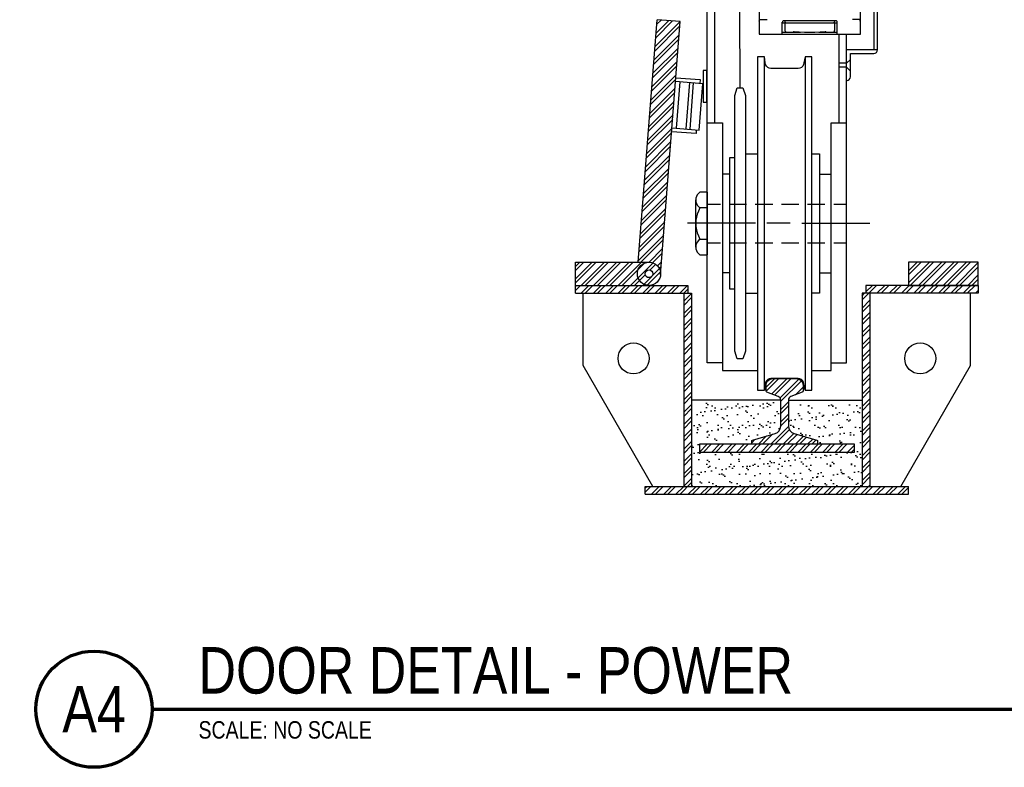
# Model space of a CAD drawing. Header units: inches. Extents: x 0 to 819, y -149 to 56.
# Tile 6 of 13: x 499 to 562, y -149 to -101. Entities that reach past the tile are written whole.
import ezdxf
from ezdxf import colors
from ezdxf.entities.mleader import LeaderData, LeaderLine
from ezdxf.enums import TextEntityAlignment as Align
from ezdxf.math import Vec2, Vec3

# ---------------------------------------------------------------- set-up
doc = ezdxf.new("R2010")
doc.units = ezdxf.units.IN
doc.header["$MEASUREMENT"] = 0
for name, color, linetype in [('E-ANNO-TEXT', 2, 'Continuous'), ('G-Anno-Std-Scrn', 250, 'Continuous'), ('S-ANNO-SYMB', 2, 'Continuous')]:
    doc.layers.add(name, color=color, linetype=linetype)
doc.styles.add('Annotative', font='romans.shx', dxfattribs={"width": 0.8, "height": 0.125})
doc.styles.add('TITLES', font='swiss.ttf', dxfattribs={"width": 0.8})
pattern_1 = [(45, (299.22136, -164.8668), (-0.3977476, 0.3977476), []), (45, (299.4865, -164.8668), (-0.3977476, 0.3977476), [])]

# ---------------------------------------------------------------- blocks, each defined once
blk = doc.blocks.new('*U6')
at = {"linetype": 'Continuous', "lineweight": 70}
blk.add_line((1.125, 0.625), (10.5115, 0.625), dxfattribs=at)
at = {"lineweight": 70}
blk.add_circle((0.8125, 0.625), 0.3125, dxfattribs=at)
at = {"style": 'TITLES', "width": 0.8}
blk.add_attdef('DRAWING_AREA_TITLE', text='', height=0.25, dxfattribs=at).set_placement((1.3743, 0.6339), align=Align.BOTTOM_LEFT)
blk.add_attdef('X#', text='', height=0.25, dxfattribs=at).set_placement((0.8125, 0.625), align=Align.MIDDLE_CENTER)
blk.add_attdef('SCALE:', text='', height=0.0938, dxfattribs=at).set_placement((1.3743, 0.5606), align=Align.TOP_LEFT)

msp = doc.modelspace()

# ---------------------------------------------------------------- hatches: boundary and pattern name
at = {"layer": 'G-Anno-Std-Scrn', "lineweight": -3}
h = msp.add_hatch(dxfattribs=at)
h.set_pattern_fill('ANSI32', color=8, scale=1.5)
h.set_pattern_definition(pattern_1)
h.paths.add_polyline_path([(541.581, -100.711), (540.086, -100.595), (538.869, -116.238), (539.562, -116.238, -0.437143), (540.31, -117.046)])
h = msp.add_hatch(dxfattribs=at)
h.set_pattern_fill('ANSI32', color=8, scale=1.5)
h.set_pattern_definition([(45, (290.34263, -205.8668), (-0.3977476, 0.3977476), []), (45, (290.6078, -205.8668), (-0.3977476, 0.3977476), [])])
edge = h.paths.add_edge_path()
edge.add_line((539.573, -116.238), (534.812, -116.238))
edge.add_line((534.812, -116.238), (534.812, -117.738))
edge.add_line((534.812, -117.738), (539.573, -117.738))
edge.add_arc((539.573, -116.988), 0.75, 270, 450)
edge = h.paths.add_edge_path(flags=16)
edge.add_arc((539.573, -116.988), 0.25, 0, 360)
h = msp.add_hatch(dxfattribs=at)
h.set_pattern_fill('ANSI32', color=8, scale=1.5)
h.set_pattern_definition([(45, (298.22136, -164.8668), (-0.3977476, 0.3977476), []), (45, (298.4865, -164.8668), (-0.3977476, 0.3977476), [])])
h.paths.add_polyline_path([(556.312, -116.238), (556.312, -117.738), (560.812, -117.738), (560.812, -116.238)])
h = msp.add_hatch(dxfattribs=at)
h.set_pattern_fill('ANSI32', color=8, scale=1.5)
h.set_pattern_definition(pattern_1)
h.paths.add_polyline_path([(560.812, -117.867), (553.562, -117.867), (553.562, -118.238), (560.812, -118.238)])
h.paths.add_polyline_path([(560.812, -117.738), (556.312, -117.738), (553.562, -117.738), (553.562, -117.867), (560.812, -117.867)])
h.paths.add_polyline_path([(541.221, -117.738), (534.812, -117.738), (534.812, -117.867), (541.221, -117.867)])
h.paths.add_polyline_path([(542.062, -117.738), (541.221, -117.738), (541.221, -117.867), (542.062, -117.867)])
h.paths.add_polyline_path([(542.062, -117.867), (541.221, -117.867), (541.221, -118.238), (542.062, -118.238)])
h.paths.add_polyline_path([(541.221, -117.867), (534.812, -117.867), (534.812, -118.238), (541.221, -118.238)])
h.paths.add_polyline_path([(542.312, -118.238), (541.812, -118.238), (541.812, -127.214), (542.312, -127.339)])
h.paths.add_polyline_path([(542.312, -127.339), (541.812, -127.214), (541.812, -130.705), (542.312, -130.705)])
h.paths.add_polyline_path([(556.312, -130.705), (540.512, -130.705), (539.322, -131.205), (556.312, -131.205)])
h.paths.add_polyline_path([(540.512, -130.705), (539.312, -130.705), (539.312, -131.205), (539.322, -131.205)])
h.paths.add_polyline_path([(553.812, -128.31), (553.312, -128.237), (553.312, -130.705), (553.812, -130.705)])
h.paths.add_polyline_path([(553.812, -122.846), (553.312, -122.735), (553.312, -128.237), (553.812, -128.31)])
h.paths.add_polyline_path([(553.812, -118.238), (553.562, -118.238), (553.312, -118.238), (553.312, -122.735), (553.812, -122.846)])
h = msp.add_hatch(dxfattribs=at)
h.set_pattern_fill('ANSI32', color=8, scale=1.5)
h.set_pattern_definition([(45, (371.8383, -64.11896), (-0.3977476, 0.3977476), []), (45, (372.10345, -64.11896), (-0.3977476, 0.3977476), [])])
h.paths.add_polyline_path([(549.45, -124.623), (548.721, -124.909, 0.308607), (548.562, -125.141), (548.562, -126.812, 0.332706), (548.921, -127.292), (550.393, -127.724, -0.332706), (550.437, -127.784), (550.437, -127.925, -0.414214), (550.375, -127.988), (546.25, -127.988, -0.414214), (546.187, -127.925), (546.187, -127.784, -0.332706), (546.232, -127.724), (547.704, -127.292, 0.332706), (548.062, -126.812), (548.062, -125.141, 0.308607), (547.904, -124.909), (547.175, -124.623, -0.354665), (547.125, -124.562), (547.125, -124.147, -0.391902), (547.471, -123.773), (547.823, -123.746, -0.019195), (548.053, -123.738), (548.572, -123.738, -0.019195), (548.802, -123.746), (549.154, -123.773, -0.391902), (549.5, -124.147), (549.5, -124.562, -0.354665)])
h = msp.add_hatch(dxfattribs=at)
h.set_pattern_fill('AR-SAND', color=8, scale=0.5)
h.set_pattern_definition([(37.5, (-15.0475, 0), (-0.0314967, 0.9634119), [0, -0.76, 0, -0.85, 0, -0.8125]), (7.5, (-15.0475, 0), (0.8848884, 1.411073), [0, -0.41, 0, -0.685, 0, -0.2625]), (327.5, (-15.6625, 0), (1.5570709, 0.0028295), [0, -0.25, 0, -0.9, 0, -1.175]), (317.5, (-15.6625, 0), (1.5030633, 0.4388378), [0, -0.125, 0, -0.59, 0, -0.675])])
h.paths.add_polyline_path([(553.312, -125.141), (548.562, -125.141), (548.562, -126.812, 0.332706), (548.921, -127.292), (550.393, -127.724, -0.332706), (550.437, -127.784), (550.437, -127.925, -0.414214), (550.375, -127.988), (552.812, -127.988), (552.812, -128.488), (542.812, -128.488), (542.812, -127.988), (546.25, -127.988, -0.414214), (546.187, -127.925), (546.187, -127.784, -0.332706), (546.232, -127.724), (547.704, -127.292, 0.332706), (548.062, -126.812), (548.062, -125.141), (542.312, -125.141), (542.312, -130.705), (553.312, -130.705)])
h = msp.add_hatch(dxfattribs=at)
h.set_pattern_fill('ANSI32', color=8, scale=1.5)
h.set_pattern_definition([(45, (372.8383, -74.9324), (-0.3977476, 0.3977476), []), (45, (373.10345, -74.9324), (-0.3977476, 0.3977476), [])])
h.paths.add_polyline_path([(542.812, -128.488), (552.812, -128.488), (552.812, -127.988), (542.812, -127.988)])

# ---------------------------------------------------------------- linework, layer by layer
for p, q in [((538.869, -116.238), (540.086, -100.595)), ((541.581, -100.711), (540.086, -100.595)), ((540.31, -117.046), (541.581, -100.711)), ((554.314, -102.529), (552.314, -102.529)), ((552.567, -104.282), (552.564, -102.779)), ((552.564, -102.779), (554.065, -102.779)), ((552.314, -103.404), (551.816, -103.404)), ((552.314, -103.404), (552.565, -103.154)), ((552.316, -103.652), (551.816, -103.652)), ((552.316, -103.652), (552.567, -103.904)), ((543.041, -104.72), (541.28, -104.583)), ((542.168, -104.653), (541.936, -107.643)), ((542.417, -104.672), (542.185, -107.663)), ((541.047, -107.574), (542.808, -107.711)), ((534.812, -118.238), (534.812, -116.238)), ((534.812, -117.738), (542.062, -117.738)), ((542.062, -117.738), (542.062, -118.238)), ((553.562, -117.738), (553.562, -118.238)), ((560.812, -117.738), (553.562, -117.738)), ((560.812, -117.738), (560.812, -118.238)), ((534.812, -118.238), (542.312, -118.238)), ((535.312, -122.911), (535.312, -118.238)), ((541.812, -118.238), (541.812, -130.705)), ((542.312, -118.238), (542.312, -130.705)), ((553.312, -118.238), (553.312, -130.705)), ((560.812, -118.238), (553.312, -118.238)), ((553.812, -118.238), (553.812, -130.705)), ((560.312, -122.911), (560.312, -118.238)), ((539.812, -130.705), (535.312, -122.911)), ((555.812, -130.705), (560.312, -122.911)), ((548.062, -125.141), (542.312, -125.141)), ((548.562, -125.141), (553.312, -125.141)), ((539.312, -130.705), (556.312, -130.705)), ((539.312, -131.205), (539.312, -130.705)), ((556.312, -131.205), (556.312, -130.705)), ((539.312, -131.205), (556.312, -131.205))]:
    msp.add_line(p, q, dxfattribs=at)
for points in [[(544.311, -122.74), (543.314, -122.74), (543.314, -74.981)], [(543.812, -107.242), (543.812, -74.981)], [(554.314, -102.529), (554.314, -76.409), (554.064, -76.409), (554.064, -102.529)], [(546.67, -94.731), (546.548, -94.731), (546.548, -100.04), (546.67, -100.04), (546.67, -101.525), (553.209, -101.525), (553.209, -100.04), (553.321, -100.04), (553.321, -94.731), (553.209, -94.731)], [(545.44, -104.984), (545.429, -99.928)], [(546.68, -100.691), (546.69, -100.63), (546.741, -100.589), (546.792, -100.579), (547.179, -100.579)], [(548.165, -101.525), (548.165, -100.752)], [(548.165, -100.803), (551.714, -100.803)], [(548.358, -100.752), (548.348, -100.701), (548.318, -100.67), (548.267, -100.66), (548.226, -100.67), (548.185, -100.701), (548.175, -100.752)], [(548.267, -100.65), (551.612, -100.65)], [(548.328, -100.803), (548.328, -101.281), (548.338, -101.331), (548.389, -101.382), (548.44, -101.392)], [(548.368, -100.803), (548.368, -100.752)], [(551.511, -100.803), (551.511, -100.752)], [(551.704, -100.752), (551.694, -100.701), (551.663, -100.67), (551.612, -100.66), (551.572, -100.67), (551.531, -100.701), (551.521, -100.752)], [(551.551, -101.281), (551.551, -100.803)], [(551.714, -101.525), (551.714, -100.752)], [(553.199, -100.691), (553.189, -100.63), (553.148, -100.589), (553.087, -100.579), (552.69, -100.579)], [(548.165, -101.392), (549.345, -101.392), (549.345, -101.382)], [(548.836, -101.392), (548.877, -101.382)], [(548.928, -101.372), (548.887, -101.382)], [(548.928, -101.362), (549.599, -101.392), (550.27, -101.392), (550.931, -101.362)], [(550.524, -101.382), (550.524, -101.392), (551.714, -101.392)], [(550.982, -101.382), (550.941, -101.372)], [(551.002, -101.382), (551.043, -101.392)], [(551.318, -122.74), (552.314, -122.74), (552.314, -101.525)], [(551.429, -101.392), (551.49, -101.382), (551.531, -101.331), (551.541, -101.281)], [(551.816, -101.525), (551.816, -107.242)], [(549.629, -102.991), (549.558, -103.377), (549.538, -103.489), (549.487, -103.591), (549.406, -103.672), (549.304, -103.723), (549.192, -103.743), (547.433, -103.743), (547.321, -103.723), (547.219, -103.672), (547.138, -103.591), (547.087, -103.489), (547.067, -103.377), (547.006, -102.991)], [(541.299, -104.334), (542.867, -104.456), (542.847, -104.705)], [(541.545, -104.604), (541.312, -107.595)], [(542.808, -107.711), (543.041, -104.72)], [(543.314, -107.242), (544.311, -107.242), (544.311, -123.238), (546.568, -123.238)], [(550.067, -123.238), (551.318, -123.238), (551.318, -107.242), (552.314, -107.242)], [(542.615, -107.696), (542.595, -107.946), (541.028, -107.824)], [(545.785, -109.245), (546.568, -109.245)], [(550.067, -109.245), (550.565, -109.245), (550.565, -118.235), (550.067, -118.235)], [(545.094, -117.991), (544.779, -117.991), (544.779, -109.489), (545.094, -109.489)], [(544.779, -110.557), (544.311, -110.557)], [(550.565, -110.557), (551.318, -110.557)], [(542.745, -115.682), (542.846, -115.764), (543.334, -115.764), (543.334, -111.716), (542.846, -111.716)], [(542.846, -111.727), (542.745, -111.808)], [(542.582, -115.266), (542.582, -112.225)], [(542.745, -112.642), (542.846, -112.723)], [(543.334, -112.489), (544.168, -112.489)], [(544.728, -112.489), (545.857, -112.489)], [(546.416, -112.489), (547.545, -112.489)], [(548.104, -112.489), (549.223, -112.489)], [(549.792, -112.489), (550.911, -112.489)], [(551.48, -112.489), (552.314, -112.489)], [(546.426, -113.73), (542.043, -113.73)], [(548.673, -113.73), (547.168, -113.73)], [(549.426, -113.73), (553.819, -113.73)], [(542.846, -114.767), (542.745, -114.849)], [(543.334, -114.991), (544.168, -114.991)], [(544.728, -114.991), (545.857, -114.991)], [(546.416, -114.991), (547.545, -114.991)], [(548.104, -114.991), (549.223, -114.991)], [(549.792, -114.991), (550.911, -114.991)], [(551.48, -114.991), (552.314, -114.991)], [(534.812, -116.238), (539.562, -116.238)], [(556.312, -116.238), (556.312, -117.738), (560.812, -117.738), (560.812, -116.238), (556.312, -116.238)], [(544.779, -116.923), (544.311, -116.923)], [(550.565, -116.923), (551.318, -116.923)], [(545.785, -118.235), (546.568, -118.235)], [(549.629, -124.489), (549.558, -124.103), (549.538, -123.991), (549.487, -123.889), (549.406, -123.808), (549.304, -123.757), (549.192, -123.737), (547.433, -123.737), (547.321, -123.757), (547.219, -123.808), (547.138, -123.889), (547.087, -123.991), (547.067, -124.103), (547.006, -124.489)]]:
    msp.add_lwpolyline(points, dxfattribs=at)
for points in [[(547.006, -102.991), (546.568, -102.991), (546.568, -124.489), (547.006, -124.489)], [(550.067, -102.991), (549.629, -102.991), (549.629, -124.489), (550.067, -124.489)], [(543.292, -103.873), (543.057, -103.873), (543.057, -105.904), (543.292, -105.904)], [(545.623, -122.476), (545.257, -122.476), (545.094, -121.977), (545.094, -105.482), (545.257, -104.984), (545.623, -104.984), (545.785, -105.482), (545.785, -121.977)], [(542.812, -128.488), (552.812, -128.488), (552.812, -127.988), (542.812, -127.988)]]:
    msp.add_lwpolyline(points, close=True, dxfattribs=at)
for points in [[(543.334, -112.723), (542.846, -112.723), (542.745, -112.937, 0.206171), (542.745, -114.543), (542.846, -114.757), (543.334, -114.757)], [(546.25, -127.988, -0.414214), (546.187, -127.925), (546.187, -127.784, -0.332706), (546.232, -127.724), (547.704, -127.292, 0.332706), (548.062, -126.812), (548.062, -125.141, 0.308607), (547.904, -124.909), (547.175, -124.623, -0.354665), (547.125, -124.562), (547.125, -124.147, -0.391902), (547.471, -123.773), (547.823, -123.746, -0.019195), (548.053, -123.738), (548.572, -123.738, -0.019195), (548.802, -123.746), (549.154, -123.773, -0.391902), (549.5, -124.147), (549.5, -124.562, -0.354665), (549.45, -124.623), (548.721, -124.909, 0.308607), (548.562, -125.141), (548.562, -126.812, 0.332706), (548.921, -127.292), (550.393, -127.724, -0.332706), (550.437, -127.784), (550.437, -127.925, -0.414214), (550.375, -127.988)]]:
    msp.add_lwpolyline(points, format="xyb", dxfattribs=at)
for centre, radius in [((539.562, -116.988), 0.75), ((539.562, -116.988), 0.25), ((538.562, -122.449), 1), ((557.062, -122.449), 1)]:
    msp.add_circle(centre, radius, dxfattribs=at)
for centre, radius, start, end in [((554.046, -102.51), 0.269, 274.10805, 356.05988), ((552.286, -104.246), 0.284, 275.7663, 352.73714)]:
    msp.add_arc(centre, radius, start, end, dxfattribs=at)
for points in [[(542.745, -111.808), (542.525, -112.026), (542.525, -112.424), (542.745, -112.642)], [(542.745, -114.849), (542.525, -115.067), (542.525, -115.464), (542.745, -115.682)]]:
    msp.add_open_spline(points, degree=3, dxfattribs=at)

# ---------------------------------------------------------------- block references
at = {"layer": 'S-ANNO-SYMB', "lineweight": -3, "xscale": 11.99999999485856, "yscale": 11.99999999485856, "zscale": 11.99999999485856}
msp.add_blockref('*U6', (493.996, -152.584), dxfattribs=at).add_auto_attribs({'SCALE:': 'SCALE: NO SCALE', 'DRAWING_AREA_TITLE': 'DOOR DETAIL - POWER', 'X#': 'A4'})

# ---------------------------------------------------------------- leaders
at = {"layer": 'E-ANNO-TEXT', "lineweight": -3}
ml = msp.add_multileader_mtext('Standard', dxfattribs=at)
ml.set_content('\\A1;TO SECONDARY GROUNDING RING RE: C1/E-508 FOR CONTINUATION ', color=256, style='Annotative')
ml.set_leader_properties(color=1, linetype='ByLayer', lineweight=-1)
ml.build(insert=Vec2(0, 0))
ml.multileader.update_dxf_attribs({"text_right_attachment_type": 3, "dogleg_length": 0.125, "arrow_head_size": 1.5, "scale": 12})
ctx = ml.context
ctx.base_point, ctx.scale, ctx.char_height, ctx.arrow_head_size, ctx.landing_gap_size, ctx.plane_origin = Vec3(421.206, -138.993), 12, 1.5, 1.5, 1.08, Vec3(-510.408, -1053.139)
ctx.right_attachment = 3
notes = []
notes.append((ctx, [(0, (1, 1, 0), (419.706, -138.993), (1, 0), 1.5, [(0, [(420.54, -134.482)], 0, [])])]))
ctx.mtext.insert, ctx.mtext.width, ctx.mtext.defined_height = Vec3(422.286, -137.993), 31.73454, 4.858
ctx.mtext.has_bg_fill, ctx.mtext.bg_color, ctx.mtext.bg_scale_factor, ctx.mtext.bg_transparency, ctx.mtext.use_window_bg_color = 1, -1073741824, 1, 0, 1
for ctx, leaders in notes:
    for number, flags, end, landing, length, lines in leaders:
        leader = LeaderData()
        leader.index, (leader.has_last_leader_line, leader.has_dogleg_vector, leader.attachment_direction) = number, flags
        leader.last_leader_point, leader.dogleg_vector, leader.dogleg_length = Vec3(end), Vec3(landing), length
        for number, points, colour, breaks in lines:
            line = LeaderLine()
            line.index, line.vertices, line.color, line.breaks = number, Vec3.list(points), colors.encode_raw_color(colour), breaks
            leader.lines.append(line)
        ctx.leaders.append(leader)

doc.saveas('drawing.dxf')
